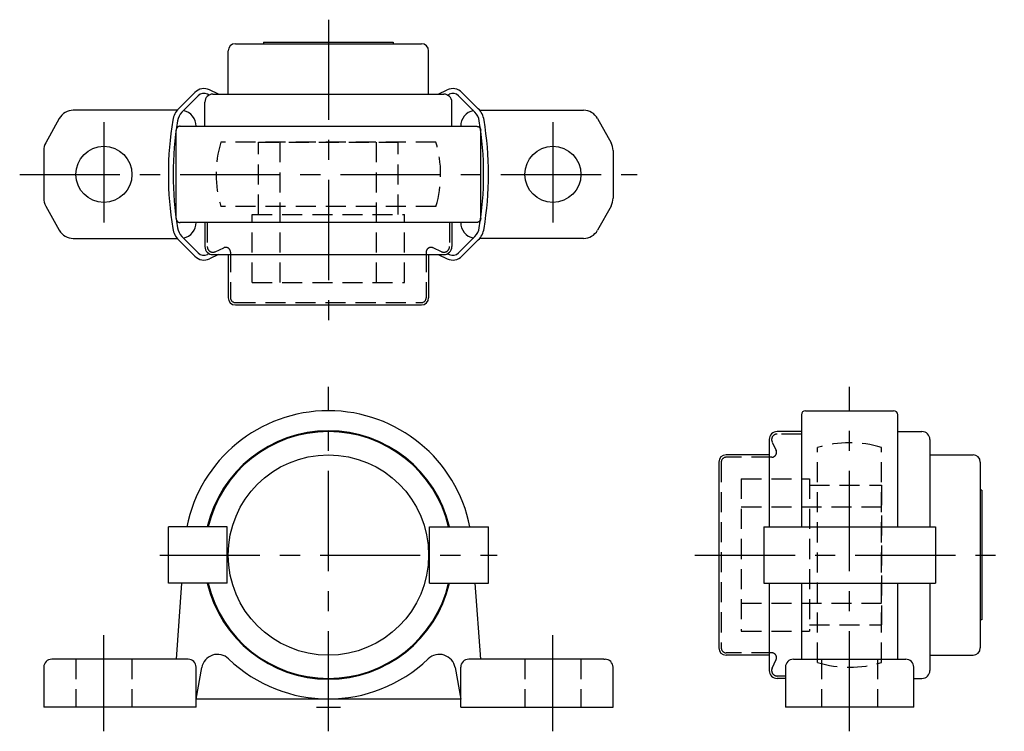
# Model space of a CAD drawing. Extents: x -38 to 84, y -3 to 86.
import ezdxf

# ---------------------------------------------------------------- set-up
doc = ezdxf.new("R2010")
doc.units = 0
doc.header["$LTSCALE"] = 10
doc.linetypes.add('CENTER', pattern=[2, 1.25, -0.25, 0.25, -0.25])
doc.linetypes.add('HIDDEN', pattern=[0.375, 0.25, -0.125])
doc.layers.get('0').update_dxf_attribs({"linetype": 'CONTINUOUS'})
doc.layers.add('CENTER', color=1, linetype='CENTER')
doc.layers.add('HIDDEN', color=3, linetype='HIDDEN')

msp = doc.modelspace()

# ---------------------------------------------------------------- linework, layer by layer
for p, q in [((-11.6, 82.8), (11.6, 82.8)), ((-8.1, 83), (-8.1, 82.8)), ((-8.1, 83), (8.1, 83)), ((8.1, 83), (8.1, 82.8)), ((-12.5, 76.52), (-12.5, 81.9)), ((12.5, 76.52), (12.5, 81.9)), ((-18.69, 74.69), (-16.65, 76.73)), ((-18.27, 74.27), (-16.23, 76.3)), ((-14.87, 76.4), (-15.09, 76.51)), ((-13.69, 76.52), (-14.83, 77.05)), ((-14.4, 76.52), (14.4, 76.52)), ((13.69, 76.52), (14.83, 77.05)), ((14.87, 76.4), (15.09, 76.51)), ((18.27, 74.27), (16.23, 76.3)), ((18.69, 74.69), (16.65, 76.73)), ((-15.4, 72.5), (-15.4, 75.52)), ((15.4, 72.5), (15.4, 75.52)), ((-18.86, 74.5), (-31.82, 74.5)), ((18.86, 74.5), (31.82, 74.5)), ((-33.57, 73.47), (-35.25, 70.45)), ((-18.5, 72.5), (18.5, 72.5)), ((33.57, 73.47), (35.25, 70.45)), ((-19, 61), (-19, 72)), ((19, 61), (19, 72)), ((-35.5, 69.48), (-35.5, 63.52)), ((35.5, 69.48), (35.5, 63.52)), ((-35.25, 62.55), (-33.57, 59.53)), ((35.25, 62.55), (33.57, 59.53)), ((18.5, 60.5), (-18.5, 60.5)), ((-15.4, 60.5), (-15.4, 57.48)), ((15.4, 60.5), (15.4, 57.48)), ((-31.82, 58.5), (-18.86, 58.5)), ((-18.69, 58.31), (-16.65, 56.27)), ((-18.27, 58.73), (-16.23, 56.7)), ((18.27, 58.73), (16.23, 56.7)), ((18.69, 58.31), (16.65, 56.27)), ((31.82, 58.5), (18.86, 58.5)), ((-14.87, 56.6), (-15.09, 56.49)), ((14.87, 56.6), (15.09, 56.49)), ((-13.69, 56.48), (-14.83, 55.95)), ((-14.4, 56.48), (14.4, 56.48)), ((-12.5, 56.48), (-12.5, 51.1)), ((12.5, 56.48), (12.5, 51.1)), ((13.69, 56.48), (14.83, 55.95)), ((-11.6, 50.2), (11.6, 50.2)), ((59.5, 37), (70.5, 37)), ((59, 36.5), (59, 22.5)), ((71, 22.5), (71, 36.5)), ((59, 34.4), (55.98, 34.4)), ((71, 34.4), (74.02, 34.4)), ((54.98, 33.4), (54.98, 22.5)), ((75.02, 33.4), (75.02, 22.5)), ((54.98, 31.5), (49.6, 31.5)), ((75.02, 31.5), (80.4, 31.5)), ((48.7, 30.6), (48.7, 7.4)), ((81.3, 30.6), (81.3, 7.4)), ((81.5, 27.1), (81.3, 27.1)), ((81.5, 27.1), (81.5, 10.9)), ((-19.96, 15.5), (-19.96, 22.5)), ((-12.61, 22.5), (-19.96, 22.5)), ((-12.61, 15.5), (-12.61, 22.5)), ((12.61, 22.5), (19.96, 22.5)), ((12.61, 15.5), (12.61, 22.5)), ((19.96, 15.5), (19.96, 22.5)), ((54.3, 22.5), (75.7, 22.5)), ((54.3, 22.5), (54.3, 15.5)), ((75.7, 22.5), (75.7, 15.5)), ((-12.61, 15.5), (-19.96, 15.5)), ((-18.3, 15.5), (-19, 6)), ((12.61, 15.5), (19.96, 15.5)), ((19, 6), (18.3, 15.5)), ((54.3, 15.5), (75.7, 15.5)), ((54.98, 15.5), (54.98, 4.6)), ((59, 15.5), (59, 6)), ((71, 6), (71, 15.5)), ((75.02, 15.5), (75.02, 4.6)), ((81.5, 10.9), (81.3, 10.9)), ((54.98, 6.5), (49.6, 6.5)), ((75.02, 6.5), (80.4, 6.5)), ((-35.5, 5), (-35.5, 0)), ((-17.5, 6), (-34.5, 6)), ((-16.5, 0), (-16.5, 5)), ((-16.5, 1), (-15.8, 4.95)), ((15.8, 4.95), (16.5, 1)), ((16.5, 3.88), (16.5, 5)), ((34.37, 6), (17.5, 6)), ((34.37, 6), (34.5, 6)), ((35.5, 0), (35.5, 5)), ((57, 5), (57, 0)), ((58, 6), (72, 6)), ((73, 0), (73, 5)), ((16.5, 0), (16.5, 3.88)), ((57, 3.6), (55.98, 3.6)), ((73, 3.6), (74.02, 3.6)), ((-16.5, 0), (-35.5, 0)), ((16.5, 1), (-16.5, 1)), ((16.5, 0), (35.5, 0)), ((73, 0), (57, 0))]:
    msp.add_line(p, q)
for points in [[(-18.5, 72.5, 0), (-18.5, 72.5, 0), (-18.51, 72.5, 0), (-18.52, 72.5, 0), (-18.52, 72.5, 0), (-18.53, 72.5, 0), (-18.54, 72.5, 0), (-18.54, 72.5, 0), (-18.55, 72.5, 0), (-18.55, 72.5, 0), (-18.56, 72.5, 0), (-18.57, 72.5, 0), (-18.57, 72.49, 0), (-18.58, 72.49, 0), (-18.58, 72.49, 0), (-18.59, 72.49, 0), (-18.6, 72.49, 0), (-18.6, 72.49, 0), (-18.61, 72.49, 0), (-18.61, 72.49, 0), (-18.62, 72.48, 0), (-18.63, 72.48, 0), (-18.63, 72.48, 0), (-18.64, 72.48, 0), (-18.64, 72.48, 0), (-18.65, 72.48, 0), (-18.66, 72.47, 0), (-18.66, 72.47, 0), (-18.67, 72.47, 0), (-18.67, 72.47, 0), (-18.68, 72.47, 0), (-18.68, 72.46, 0), (-18.69, 72.46, 0), (-18.7, 72.46, 0), (-18.7, 72.46, 0), (-18.71, 72.45, 0), (-18.71, 72.45, 0), (-18.72, 72.45, 0), (-18.72, 72.45, 0), (-18.73, 72.44, 0), (-18.73, 72.44, 0), (-18.74, 72.44, 0), (-18.75, 72.44, 0), (-18.75, 72.43, 0), (-18.76, 72.43, 0), (-18.76, 72.43, 0), (-18.77, 72.42, 0), (-18.77, 72.42, 0), (-18.78, 72.42, 0), (-18.78, 72.41, 0), (-18.79, 72.41, 0), (-18.79, 72.41, 0), (-18.8, 72.4, 0), (-18.8, 72.4, 0), (-18.81, 72.39, 0), (-18.81, 72.39, 0), (-18.82, 72.39, 0), (-18.82, 72.38, 0), (-18.83, 72.38, 0), (-18.83, 72.37, 0), (-18.84, 72.37, 0), (-18.84, 72.37, 0), (-18.84, 72.36, 0), (-18.85, 72.36, 0), (-18.85, 72.35, 0), (-18.86, 72.35, 0), (-18.86, 72.34, 0), (-18.87, 72.34, 0), (-18.87, 72.34, 0), (-18.87, 72.33, 0), (-18.88, 72.33, 0), (-18.88, 72.32, 0), (-18.89, 72.32, 0), (-18.89, 72.31, 0), (-18.89, 72.31, 0), (-18.9, 72.3, 0), (-18.9, 72.3, 0), (-18.91, 72.29, 0), (-18.91, 72.29, 0), (-18.91, 72.28, 0), (-18.92, 72.28, 0), (-18.92, 72.27, 0), (-18.92, 72.27, 0), (-18.93, 72.26, 0), (-18.93, 72.26, 0), (-18.93, 72.25, 0), (-18.93, 72.25, 0), (-18.94, 72.24, 0), (-18.94, 72.24, 0), (-18.94, 72.23, 0), (-18.95, 72.22, 0), (-18.95, 72.22, 0), (-18.95, 72.21, 0), (-18.95, 72.21, 0), (-18.96, 72.2, 0), (-18.96, 72.2, 0), (-18.96, 72.19, 0), (-18.96, 72.19, 0), (-18.97, 72.18, 0), (-18.97, 72.17, 0), (-18.97, 72.17, 0), (-18.97, 72.16, 0), (-18.97, 72.16, 0), (-18.98, 72.15, 0), (-18.98, 72.15, 0), (-18.98, 72.14, 0), (-18.98, 72.13, 0), (-18.98, 72.13, 0), (-18.98, 72.12, 0), (-18.99, 72.12, 0), (-18.99, 72.11, 0), (-18.99, 72.1, 0), (-18.99, 72.1, 0), (-18.99, 72.09, 0), (-18.99, 72.09, 0), (-18.99, 72.08, 0), (-18.99, 72.07, 0), (-19, 72.07, 0), (-19, 72.06, 0), (-19, 72.06, 0), (-19, 72.05, 0), (-19, 72.04, 0), (-19, 72.04, 0), (-19, 72.03, 0), (-19, 72.02, 0), (-19, 72.02, 0), (-19, 72.01, 0), (-19, 72.01, 0), (-19, 72, 0)], [(18.5, 72.5, 0), (18.5, 72.5, 0), (18.51, 72.5, 0), (18.52, 72.5, 0), (18.52, 72.5, 0), (18.53, 72.5, 0), (18.54, 72.5, 0), (18.54, 72.5, 0), (18.55, 72.5, 0), (18.55, 72.5, 0), (18.56, 72.5, 0), (18.57, 72.5, 0), (18.57, 72.49, 0), (18.58, 72.49, 0), (18.58, 72.49, 0), (18.59, 72.49, 0), (18.6, 72.49, 0), (18.6, 72.49, 0), (18.61, 72.49, 0), (18.61, 72.49, 0), (18.62, 72.48, 0), (18.63, 72.48, 0), (18.63, 72.48, 0), (18.64, 72.48, 0), (18.64, 72.48, 0), (18.65, 72.48, 0), (18.66, 72.47, 0), (18.66, 72.47, 0), (18.67, 72.47, 0), (18.67, 72.47, 0), (18.68, 72.47, 0), (18.68, 72.46, 0), (18.69, 72.46, 0), (18.7, 72.46, 0), (18.7, 72.46, 0), (18.71, 72.45, 0), (18.71, 72.45, 0), (18.72, 72.45, 0), (18.72, 72.45, 0), (18.73, 72.44, 0), (18.73, 72.44, 0), (18.74, 72.44, 0), (18.75, 72.44, 0), (18.75, 72.43, 0), (18.76, 72.43, 0), (18.76, 72.43, 0), (18.77, 72.42, 0), (18.77, 72.42, 0), (18.78, 72.42, 0), (18.78, 72.41, 0), (18.79, 72.41, 0), (18.79, 72.41, 0), (18.8, 72.4, 0), (18.8, 72.4, 0), (18.81, 72.39, 0), (18.81, 72.39, 0), (18.82, 72.39, 0), (18.82, 72.38, 0), (18.83, 72.38, 0), (18.83, 72.37, 0), (18.84, 72.37, 0), (18.84, 72.37, 0), (18.84, 72.36, 0), (18.85, 72.36, 0), (18.85, 72.35, 0), (18.86, 72.35, 0), (18.86, 72.34, 0), (18.87, 72.34, 0), (18.87, 72.34, 0), (18.87, 72.33, 0), (18.88, 72.33, 0), (18.88, 72.32, 0), (18.89, 72.32, 0), (18.89, 72.31, 0), (18.89, 72.31, 0), (18.9, 72.3, 0), (18.9, 72.3, 0), (18.91, 72.29, 0), (18.91, 72.29, 0), (18.91, 72.28, 0), (18.92, 72.28, 0), (18.92, 72.27, 0), (18.92, 72.27, 0), (18.93, 72.26, 0), (18.93, 72.26, 0), (18.93, 72.25, 0), (18.93, 72.25, 0), (18.94, 72.24, 0), (18.94, 72.24, 0), (18.94, 72.23, 0), (18.95, 72.22, 0), (18.95, 72.22, 0), (18.95, 72.21, 0), (18.95, 72.21, 0), (18.96, 72.2, 0), (18.96, 72.2, 0), (18.96, 72.19, 0), (18.96, 72.19, 0), (18.97, 72.18, 0), (18.97, 72.17, 0), (18.97, 72.17, 0), (18.97, 72.16, 0), (18.97, 72.16, 0), (18.98, 72.15, 0), (18.98, 72.15, 0), (18.98, 72.14, 0), (18.98, 72.13, 0), (18.98, 72.13, 0), (18.98, 72.12, 0), (18.99, 72.12, 0), (18.99, 72.11, 0), (18.99, 72.1, 0), (18.99, 72.1, 0), (18.99, 72.09, 0), (18.99, 72.09, 0), (18.99, 72.08, 0), (18.99, 72.07, 0), (19, 72.07, 0), (19, 72.06, 0), (19, 72.06, 0), (19, 72.05, 0), (19, 72.04, 0), (19, 72.04, 0), (19, 72.03, 0), (19, 72.02, 0), (19, 72.02, 0), (19, 72.01, 0), (19, 72.01, 0), (19, 72, 0)], [(-19, 61, 0), (-19, 60.99, 0), (-19, 60.99, 0), (-19, 60.98, 0), (-19, 60.98, 0), (-19, 60.97, 0), (-19, 60.96, 0), (-19, 60.96, 0), (-19, 60.95, 0), (-19, 60.94, 0), (-19, 60.94, 0), (-19, 60.93, 0), (-18.99, 60.93, 0), (-18.99, 60.92, 0), (-18.99, 60.91, 0), (-18.99, 60.91, 0), (-18.99, 60.9, 0), (-18.99, 60.9, 0), (-18.99, 60.89, 0), (-18.99, 60.88, 0), (-18.98, 60.88, 0), (-18.98, 60.87, 0), (-18.98, 60.87, 0), (-18.98, 60.86, 0), (-18.98, 60.85, 0), (-18.98, 60.85, 0), (-18.97, 60.84, 0), (-18.97, 60.84, 0), (-18.97, 60.83, 0), (-18.97, 60.83, 0), (-18.97, 60.82, 0), (-18.96, 60.81, 0), (-18.96, 60.81, 0), (-18.96, 60.8, 0), (-18.96, 60.8, 0), (-18.95, 60.79, 0), (-18.95, 60.79, 0), (-18.95, 60.78, 0), (-18.95, 60.78, 0), (-18.94, 60.77, 0), (-18.94, 60.76, 0), (-18.94, 60.76, 0), (-18.93, 60.75, 0), (-18.93, 60.75, 0), (-18.93, 60.74, 0), (-18.93, 60.74, 0), (-18.92, 60.73, 0), (-18.92, 60.73, 0), (-18.92, 60.72, 0), (-18.91, 60.72, 0), (-18.91, 60.71, 0), (-18.91, 60.71, 0), (-18.9, 60.7, 0), (-18.9, 60.7, 0), (-18.89, 60.69, 0), (-18.89, 60.69, 0), (-18.89, 60.68, 0), (-18.88, 60.68, 0), (-18.88, 60.67, 0), (-18.87, 60.67, 0), (-18.87, 60.66, 0), (-18.87, 60.66, 0), (-18.86, 60.66, 0), (-18.86, 60.65, 0), (-18.85, 60.65, 0), (-18.85, 60.64, 0), (-18.84, 60.64, 0), (-18.84, 60.63, 0), (-18.84, 60.63, 0), (-18.83, 60.63, 0), (-18.83, 60.62, 0), (-18.82, 60.62, 0), (-18.82, 60.61, 0), (-18.81, 60.61, 0), (-18.81, 60.61, 0), (-18.8, 60.6, 0), (-18.8, 60.6, 0), (-18.79, 60.59, 0), (-18.79, 60.59, 0), (-18.78, 60.59, 0), (-18.78, 60.58, 0), (-18.77, 60.58, 0), (-18.77, 60.58, 0), (-18.76, 60.57, 0), (-18.76, 60.57, 0), (-18.75, 60.57, 0), (-18.75, 60.56, 0), (-18.74, 60.56, 0), (-18.73, 60.56, 0), (-18.73, 60.56, 0), (-18.72, 60.55, 0), (-18.72, 60.55, 0), (-18.71, 60.55, 0), (-18.71, 60.55, 0), (-18.7, 60.54, 0), (-18.7, 60.54, 0), (-18.69, 60.54, 0), (-18.68, 60.54, 0), (-18.68, 60.53, 0), (-18.67, 60.53, 0), (-18.67, 60.53, 0), (-18.66, 60.53, 0), (-18.66, 60.53, 0), (-18.65, 60.52, 0), (-18.64, 60.52, 0), (-18.64, 60.52, 0), (-18.63, 60.52, 0), (-18.63, 60.52, 0), (-18.62, 60.52, 0), (-18.61, 60.51, 0), (-18.61, 60.51, 0), (-18.6, 60.51, 0), (-18.6, 60.51, 0), (-18.59, 60.51, 0), (-18.58, 60.51, 0), (-18.58, 60.51, 0), (-18.57, 60.51, 0), (-18.57, 60.5, 0), (-18.56, 60.5, 0), (-18.55, 60.5, 0), (-18.55, 60.5, 0), (-18.54, 60.5, 0), (-18.54, 60.5, 0), (-18.53, 60.5, 0), (-18.52, 60.5, 0), (-18.52, 60.5, 0), (-18.51, 60.5, 0), (-18.5, 60.5, 0), (-18.5, 60.5, 0)], [(19, 61, 0), (19, 60.99, 0), (19, 60.99, 0), (19, 60.98, 0), (19, 60.98, 0), (19, 60.97, 0), (19, 60.96, 0), (19, 60.96, 0), (19, 60.95, 0), (19, 60.94, 0), (19, 60.94, 0), (19, 60.93, 0), (18.99, 60.93, 0), (18.99, 60.92, 0), (18.99, 60.91, 0), (18.99, 60.91, 0), (18.99, 60.9, 0), (18.99, 60.9, 0), (18.99, 60.89, 0), (18.99, 60.88, 0), (18.98, 60.88, 0), (18.98, 60.87, 0), (18.98, 60.87, 0), (18.98, 60.86, 0), (18.98, 60.85, 0), (18.98, 60.85, 0), (18.97, 60.84, 0), (18.97, 60.84, 0), (18.97, 60.83, 0), (18.97, 60.83, 0), (18.97, 60.82, 0), (18.96, 60.81, 0), (18.96, 60.81, 0), (18.96, 60.8, 0), (18.96, 60.8, 0), (18.95, 60.79, 0), (18.95, 60.79, 0), (18.95, 60.78, 0), (18.95, 60.78, 0), (18.94, 60.77, 0), (18.94, 60.76, 0), (18.94, 60.76, 0), (18.93, 60.75, 0), (18.93, 60.75, 0), (18.93, 60.74, 0), (18.93, 60.74, 0), (18.92, 60.73, 0), (18.92, 60.73, 0), (18.92, 60.72, 0), (18.91, 60.72, 0), (18.91, 60.71, 0), (18.91, 60.71, 0), (18.9, 60.7, 0), (18.9, 60.7, 0), (18.89, 60.69, 0), (18.89, 60.69, 0), (18.89, 60.68, 0), (18.88, 60.68, 0), (18.88, 60.67, 0), (18.87, 60.67, 0), (18.87, 60.66, 0), (18.87, 60.66, 0), (18.86, 60.66, 0), (18.86, 60.65, 0), (18.85, 60.65, 0), (18.85, 60.64, 0), (18.84, 60.64, 0), (18.84, 60.63, 0), (18.84, 60.63, 0), (18.83, 60.63, 0), (18.83, 60.62, 0), (18.82, 60.62, 0), (18.82, 60.61, 0), (18.81, 60.61, 0), (18.81, 60.61, 0), (18.8, 60.6, 0), (18.8, 60.6, 0), (18.79, 60.59, 0), (18.79, 60.59, 0), (18.78, 60.59, 0), (18.78, 60.58, 0), (18.77, 60.58, 0), (18.77, 60.58, 0), (18.76, 60.57, 0), (18.76, 60.57, 0), (18.75, 60.57, 0), (18.75, 60.56, 0), (18.74, 60.56, 0), (18.73, 60.56, 0), (18.73, 60.56, 0), (18.72, 60.55, 0), (18.72, 60.55, 0), (18.71, 60.55, 0), (18.71, 60.55, 0), (18.7, 60.54, 0), (18.7, 60.54, 0), (18.69, 60.54, 0), (18.68, 60.54, 0), (18.68, 60.53, 0), (18.67, 60.53, 0), (18.67, 60.53, 0), (18.66, 60.53, 0), (18.66, 60.53, 0), (18.65, 60.52, 0), (18.64, 60.52, 0), (18.64, 60.52, 0), (18.63, 60.52, 0), (18.63, 60.52, 0), (18.62, 60.52, 0), (18.61, 60.51, 0), (18.61, 60.51, 0), (18.6, 60.51, 0), (18.6, 60.51, 0), (18.59, 60.51, 0), (18.58, 60.51, 0), (18.58, 60.51, 0), (18.57, 60.51, 0), (18.57, 60.5, 0), (18.56, 60.5, 0), (18.55, 60.5, 0), (18.55, 60.5, 0), (18.54, 60.5, 0), (18.54, 60.5, 0), (18.53, 60.5, 0), (18.52, 60.5, 0), (18.52, 60.5, 0), (18.51, 60.5, 0), (18.5, 60.5, 0), (18.5, 60.5, 0)]]:
    msp.add_polyline3d(points)
for centre, radius in [((-28, 66.5), 3.5), ((28, 66.5), 3.5), ((0, 19), 12.5)]:
    msp.add_circle(centre, radius)
for centre, radius, start, end in [((-11.6, 81.9), 0.9, 90, 180), ((11.6, 81.9), 0.9, 0, 90), ((-15.51, 75.59), 1.61, 65, 135), ((-15.51, 75.59), 1.01, 65, 135), ((-14.4, 75.52), 1, 90, 180), ((14.4, 75.52), 1, 0, 90), ((15.51, 75.59), 1.61, 45, 115), ((15.51, 75.59), 1.01, 45, 115), ((-31.82, 72.5), 2, 90, 150.9454), ((-16.85, 72.85), 2.6, 135, 170.7941), ((-16.85, 72.85), 2, 135, 170.7941), ((-18.5, 72.5), 2, 0, 77.8124), ((18.5, 72.5), 2, 102.1876, 180), ((16.85, 72.85), 2, 9.2059, 45), ((16.85, 72.85), 2.6, 9.2059, 45), ((31.82, 72.5), 2, 29.0546, 90), ((22.34, 66.5), 42.3, 170.7941, 189.2059), ((22.34, 66.5), 41.7, 170.7941, 189.2059), ((-22.34, 66.5), 41.7, 350.7941, 9.2059), ((-22.34, 66.5), 42.3, 350.7941, 9.2059), ((-33.5, 69.48), 2, 150.9454, 180), ((33.5, 69.48), 2, 0, 29.0546), ((-33.5, 63.52), 2, 180, 209.0546), ((33.5, 63.52), 2, 330.9454, 0), ((-18.5, 60.5), 2, 282.1876, 0), ((18.5, 60.5), 2, 180, 257.8124), ((-31.82, 60.5), 2, 209.0546, 270), ((-16.85, 60.15), 2.6, 189.2059, 225), ((-16.85, 60.15), 2, 189.2059, 225), ((16.85, 60.15), 2, 315, 350.7941), ((16.85, 60.15), 2.6, 315, 350.7941), ((31.82, 60.5), 2, 270, 330.9454), ((-15.51, 57.41), 1.01, 225, 295), ((-14.4, 57.48), 1, 180, 270), ((14.4, 57.48), 1, 270, 0), ((15.51, 57.41), 1.01, 245, 315), ((-15.51, 57.41), 1.61, 225, 295), ((15.51, 57.41), 1.61, 245, 315), ((-11.6, 51.1), 0.9, 180, 270), ((11.6, 51.1), 0.9, 270, 0), ((0, 19), 18, 11.2123, 168.7877), ((59.5, 36.5), 0.5, 90, 180), ((70.5, 36.5), 0.5, 0, 90), ((0, 19), 15.5, 13.0503, 166.9497), ((0, 19), 15.4, 13.1366, 166.8634), ((55.98, 33.4), 1, 90, 180), ((74.02, 33.4), 1, 0, 90), ((49.6, 30.6), 0.9, 90, 180), ((80.4, 30.6), 0.9, 0, 90), ((0, 19), 15.5, 193.0503, 346.9497), ((0, 19), 15.4, 193.1366, 346.8634), ((49.6, 7.4), 0.9, 180, 270), ((80.4, 7.4), 0.9, 270, 0), ((-13.83, 4.6), 2, 46.2337, 170), ((13.83, 4.6), 2, 10, 133.7663), ((-34.5, 5), 1, 90, 180), ((-17.5, 5), 1, 0, 90), ((0, 19.04), 18, 226.2337, 313.7663), ((17.5, 5), 1, 90, 180), ((34.5, 5), 1, 0, 90), ((58, 5), 1, 90, 180), ((72, 5), 1, 0, 90), ((55.98, 4.6), 1, 180, 270), ((74.02, 4.6), 1, 270, 0)]:
    msp.add_arc(centre, radius, start, end)
at = {"layer": 'CENTER'}
for p, q in [((0, 85.8), (0, 47.2)), ((-28, 73), (-28, 60)), ((28, 73), (28, 60)), ((-38.5, 66.5), (38.5, 66.5)), ((0, -3), (0, 40)), ((65, -3), (65, 40)), ((-21.04, 19), (21.04, 19)), ((45.7, 19), (84.3, 19)), ((-28, -3), (-28, 9)), ((28, -3), (28, 9)), ((-1.5, 0), (1.5, 0))]:
    msp.add_line(p, q, dxfattribs=at)
at = {"layer": 'HIDDEN'}
for p, q in [((13.42, 70.5), (-13.42, 70.5)), ((-8.7, 70.5), (8.7, 70.5)), ((-8.7, 61.5), (-8.7, 70.5)), ((-6, 53), (-6, 70.5)), ((6, 53), (6, 70.5)), ((8.7, 61.5), (8.7, 70.5)), ((13.42, 62.5), (-13.42, 62.5)), ((-9.5, 61.5), (9.5, 61.5)), ((-9.5, 53), (-9.5, 61.5)), ((9.5, 53), (9.5, 61.5)), ((-15.1, 60.5), (-15.1, 57.48)), ((15.1, 60.5), (15.1, 57.48)), ((-14.1, 56.85), (-13.05, 57.34)), ((-12.2, 56.79), (-12.2, 51.1)), ((12.2, 56.79), (12.2, 51.1)), ((14.1, 56.85), (13.05, 57.34)), ((-9.5, 53), (9.5, 53)), ((-11.6, 50.5), (11.6, 50.5)), ((59, 34.1), (55.98, 34.1)), ((55.35, 33.1), (55.84, 32.05)), ((61, 5.58), (61, 32.42)), ((69, 5.58), (69, 32.42)), ((55.29, 31.2), (49.6, 31.2)), ((49, 30.6), (49, 7.4)), ((51.5, 28.5), (60, 28.5)), ((51.5, 28.5), (51.5, 9.5)), ((60, 28.5), (60, 9.5)), ((60, 27.7), (69, 27.7)), ((69, 27.7), (69, 10.3)), ((51.5, 25), (69, 25)), ((51.5, 13), (69, 13)), ((60, 10.3), (69, 10.3)), ((51.5, 9.5), (60, 9.5)), ((55.29, 6.8), (49.6, 6.8)), ((-31.5, 6), (-31.5, 0)), ((-24.5, 6), (-24.5, 0)), ((24.5, 6), (24.5, 0)), ((31.5, 6), (31.5, 0)), ((55.35, 4.9), (55.84, 5.95)), ((61.5, 6), (61.5, 0)), ((68.5, 6), (68.5, 0)), ((57, 3.9), (55.98, 3.9))]:
    msp.add_line(p, q, dxfattribs=at)
for centre, radius, start, end in [((0, 66.5), 14, 163.3985, 196.6015), ((0, 66.5), 14, 343.3985, 16.6015), ((-14.4, 57.48), 0.7, 180, 295), ((-12.8, 56.79), 0.6, 0, 115), ((12.8, 56.79), 0.6, 65, 180), ((14.4, 57.48), 0.7, 245, 0), ((-11.6, 51.1), 0.6, 180, 270), ((11.6, 51.1), 0.6, 270, 0), ((55.98, 33.4), 0.7, 90, 205), ((55.29, 31.8), 0.6, 270, 25), ((65, 19), 14, 73.3985, 106.6015), ((49.6, 30.6), 0.6, 90, 180), ((49.6, 7.4), 0.6, 180, 270), ((55.29, 6.2), 0.6, 335, 90), ((65, 19), 14, 253.3985, 286.6015), ((55.98, 4.6), 0.7, 155, 270)]:
    msp.add_arc(centre, radius, start, end, dxfattribs=at)

doc.saveas('drawing.dxf')
